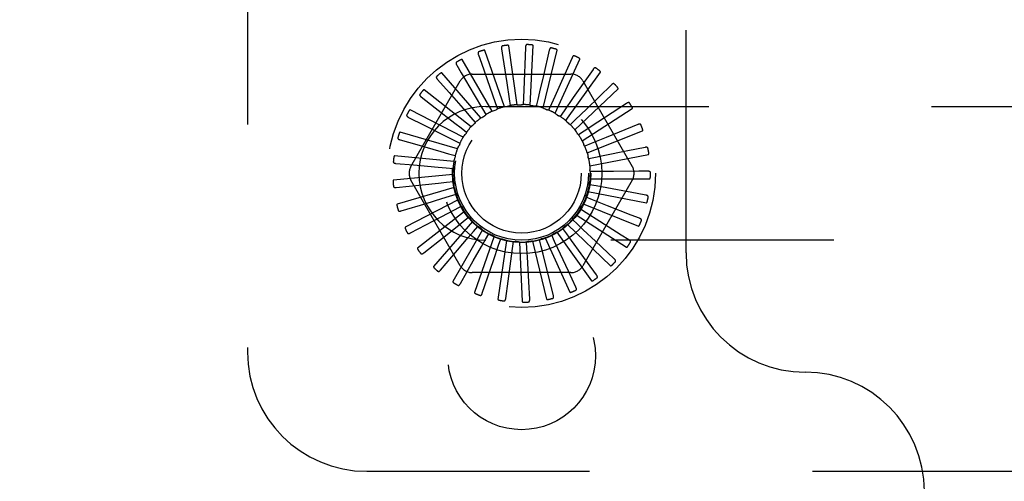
# Model space of a CAD drawing. Header units: inches. Extents: x 0 to 85, y 0 to 55.
# Tile 48 of 55: x 77.5 to 79.6, y 44.4 to 45.4. Entities that reach past the tile are written whole.
import ezdxf

# ---------------------------------------------------------------- set-up
doc = ezdxf.new("R2010")
doc.units = ezdxf.units.IN
doc.header["$LTSCALE"] = 4.675
doc.header["$MEASUREMENT"] = 0
doc.linetypes.add('HIDDEN', pattern=[0.2, 0.1, -0.1])
doc.layers.get('0').update_dxf_attribs({"linetype": 'CONTINUOUS'})
doc.layers.add('DEFAULT_2', color=8, linetype='HIDDEN')
doc.layers.add('DIMENSIONS', color=7, linetype='CONTINUOUS')
doc.styles.get("Standard").update_dxf_attribs({"font": 'arial.ttf'})
doc.dimstyles.new('DIMSTYLE_1', dxfattribs={"dimtxt": 0.375, "dimasz": 0.5, "dimexe": 0.09, "dimexo": 0.07, "dimgap": 0.0375, "dimtad": 0, "dimtih": 1, "dimtoh": 1, "dimzin": 4, "dimdsep": 46, "dimtxsty": 'Standard', "dimblk": '_FILLED', "dimblk1": '_FILLED', "dimblk2": '_FILLED', "dimcen": 0.09, "dimadec": 3, "dimazin": 1, "dimtfac": 1, "dimtdec": 3, "dimtofl": 0, "dimtmove": 0, "dimatfit": 3, "dimldrblk": '_FILLED', "dimfxl": 0, "dimtolj": 1, "dimtzin": 4, "dimarcsym": 0})

# ---------------------------------------------------------------- blocks, each defined once
blk = doc.blocks.new('_FILLED')
at = {"color": 0, "linetype": 'ByBlock'}
blk.add_solid([(0, 0), (-1, 0.2), (-1, -0.2)], dxfattribs=at)
blk = doc.blocks.new('*D10')
at = {"layer": 'DIMENSIONS', "color": 2, "linetype": 'Continuous'}
for p, q in [((71.9324, 46.574), (82.8743, 46.574)), ((82.4243, 46.574), (82.4243, 44.574)), ((82.4243, 41.824), (82.4243, 43.824)), ((81.7974, 41.824), (82.8743, 41.824))]:
    blk.add_line(p, q, dxfattribs=at)
at = {"layer": 'DIMENSIONS', "color": 2, "linetype": 'Continuous', "xscale": 0.5, "yscale": 0.5, "zscale": 0.5}
for p, rotation in [((82.4243, 46.574), 90), ((82.4243, 41.824), 270)]:
    blk.add_blockref('_FILLED', p, dxfattribs=dict(at, rotation=rotation))
at = {"layer": 'DIMENSIONS', "color": 2, "linetype": 'Continuous', "insert": (82.4243, 44.3865), "char_height": 0.375, "width": 1.019052, "attachment_point": 2, "line_spacing_factor": 0.9}
blk.add_mtext('4.75', dxfattribs=at)
blk = doc.blocks.new('*D12')
at = {"layer": 'DIMENSIONS', "color": 2, "linetype": 'Continuous'}
for p, q in [((71.5824, 46.224), (71.5824, 39.7073)), ((81.5824, 41.617), (81.5824, 39.7073)), ((71.5824, 40.1573), (75.7397, 40.1573)), ((81.5824, 40.1573), (77.4251, 40.1573))]:
    blk.add_line(p, q, dxfattribs=at)
at = {"layer": 'DIMENSIONS', "color": 2, "linetype": 'Continuous', "xscale": 0.5, "yscale": 0.5, "zscale": 0.5, "rotation": 180}
blk.add_blockref('_FILLED', (71.5824, 40.1573), dxfattribs=at)
at = {"layer": 'DIMENSIONS', "color": 2, "linetype": 'Continuous', "xscale": 0.5, "yscale": 0.5, "zscale": 0.5}
blk.add_blockref('_FILLED', (81.5824, 40.1573), dxfattribs=at)
at = {"layer": 'DIMENSIONS', "color": 2, "linetype": 'Continuous', "insert": (76.5824, 40.3448), "char_height": 0.375, "width": 1.310409, "attachment_point": 2, "line_spacing_factor": 0.9}
blk.add_mtext('10.00', dxfattribs=at)

msp = doc.modelspace()

# ---------------------------------------------------------------- linework, layer by layer
at = {"layer": 'DEFAULT_2', "color": 8, "linetype": 'HIDDEN'}
for p, q in [((78.0074, 48.449042), (78.0074, 44.699042)), ((78.9274, 44.907042), (78.9274, 48.241042)), ((78.54617, 45.213669), (78.505296, 45.331765)), ((78.540454, 45.335289), (78.543226, 45.316946)), ((78.573249, 45.218003), (78.555464, 45.341699)), ((78.590653, 45.338506), (78.589904, 45.31997)), ((78.600659, 45.217133), (78.606605, 45.34196)), ((78.627409, 45.211091), (78.656872, 45.332537)), ((78.640554, 45.332165), (78.62806, 45.279017)), ((78.5204, 45.204289), (78.457915, 45.312515)), ((78.491771, 45.322629), (78.497964, 45.305143)), ((78.543226, 45.316946), (78.551218, 45.263999)), ((78.589904, 45.31997), (78.587731, 45.266468)), ((78.652533, 45.200097), (78.704446, 45.313772)), ((78.688353, 45.316494), (78.666027, 45.266672)), ((78.446363, 45.300985), (78.455754, 45.284987)), ((78.455754, 45.284987), (78.482851, 45.238803)), ((78.497964, 45.305143), (78.515832, 45.254665)), ((78.675121, 45.184546), (78.74761, 45.286342)), ((78.732323, 45.292061), (78.690918, 45.233039)), ((78.350257, 45.088625), (78.453699, 45.267792)), ((78.405872, 45.271139), (78.430137, 45.243538)), ((78.496871, 45.190202), (78.415033, 45.284647)), ((78.478958, 45.282375), (78.685842, 45.282375)), ((78.587731, 45.266468), (78.586338, 45.232501)), ((78.711101, 45.267792), (78.814543, 45.088625)), ((78.476433, 45.171916), (78.378201, 45.249167)), ((78.515832, 45.254665), (78.527162, 45.222614)), ((78.551218, 45.263999), (78.556278, 45.230383)), ((78.694359, 45.165001), (78.784803, 45.25124)), ((78.770874, 45.259748), (78.719047, 45.209628)), ((78.371761, 45.234169), (78.400811, 45.211659)), ((78.482851, 45.238803), (78.500043, 45.209475)), ((78.556278, 45.230383), (78.558384, 45.21628)), ((78.586338, 45.232501), (78.585737, 45.218254)), ((78.616255, 45.228892), (78.612969, 45.215017)), ((78.690918, 45.233039), (78.671382, 45.205217)), ((78.459825, 45.150093), (78.348748, 45.207357)), ((78.500043, 45.209475), (78.50724, 45.197166)), ((78.5074, 45.214542), (81.1074, 45.214542)), ((78.527162, 45.222614), (78.5319, 45.209165)), ((78.644949, 45.219687), (78.639097, 45.206684)), ((78.671382, 45.205217), (78.663175, 45.193557)), ((78.719047, 45.209628), (78.694599, 45.186007)), ((78.70955, 45.142169), (78.81468, 45.209732)), ((78.802613, 45.220723), (78.742238, 45.181317)), ((78.345263, 45.191412), (78.378048, 45.174806)), ((78.4759, 45.191442), (78.485297, 45.180717)), ((78.694599, 45.186007), (78.684333, 45.17611)), ((78.455607, 45.169165), (78.466864, 45.160412)), ((78.713761, 45.16275), (78.701808, 45.154975)), ((78.742238, 45.181317), (78.713761, 45.16275)), ((78.720145, 45.116875), (78.836162, 45.163321)), ((78.826393, 45.176397), (78.759651, 45.149129)), ((78.327336, 45.144412), (78.362671, 45.134311)), ((78.447647, 45.125521), (78.32774, 45.160729)), ((78.439896, 45.14345), (78.452606, 45.136986)), ((78.759651, 45.149129), (78.728175, 45.136286)), ((78.728175, 45.136286), (78.714967, 45.130914)), ((78.841355, 45.128371), (78.805319, 45.121158)), ((78.44034, 45.099089), (78.315937, 45.110968)), ((78.429336, 45.115227), (78.443039, 45.111285)), ((78.737321, 45.107573), (78.723334, 45.104798)), ((78.725762, 45.090032), (78.848472, 45.113683)), ((78.318628, 45.09487), (78.355236, 45.091638)), ((78.424307, 45.085515), (78.438509, 45.084237)), ((78.846957, 45.078382), (78.828407, 45.078248)), ((78.438167, 45.071751), (78.313764, 45.059872)), ((78.453699, 44.880292), (78.350257, 45.059459)), ((78.814543, 45.059459), (78.711101, 44.880292)), ((78.726197, 45.062612), (78.851166, 45.062612)), ((78.740867, 45.077648), (78.726608, 45.07757)), ((78.774861, 45.077873), (78.740867, 45.077648)), ((78.828407, 45.078248), (78.774861, 45.077873)), ((78.319453, 45.044574), (78.373764, 45.05015)), ((78.441207, 45.044496), (78.3213, 45.009289)), ((78.424993, 45.055388), (78.43918, 45.056822)), ((78.738686, 45.047593), (78.724669, 45.050215)), ((78.772108, 45.04138), (78.738686, 45.047593)), ((78.824757, 45.031615), (78.772108, 45.04138)), ((78.44935, 45.018309), (78.338273, 44.961045)), ((78.431368, 45.025936), (78.445027, 45.030028)), ((78.730856, 45.018494), (78.717589, 45.023721)), ((78.721436, 45.035605), (78.844146, 45.011954)), ((78.762499, 45.006068), (78.730856, 45.018494)), ((78.842997, 45.028235), (78.824757, 45.031615)), ((78.329782, 44.995344), (78.382055, 45.011097)), ((78.443201, 44.998222), (78.455839, 45.004826)), ((78.458151, 45.002307), (78.45827, 45.002065)), ((78.717661, 44.991402), (78.705623, 44.999045)), ((78.711649, 45.009986), (78.827666, 44.96354)), ((78.812348, 44.986515), (78.762499, 45.006068)), ((78.462302, 44.994137), (78.364069, 44.916886)), ((78.460066, 44.973249), (78.471226, 44.982125)), ((78.699577, 44.967297), (78.689203, 44.97708)), ((78.69719, 44.986683), (78.802321, 44.91912)), ((78.74638, 44.973212), (78.717661, 44.991402)), ((78.829619, 44.979745), (78.812348, 44.986515)), ((78.349241, 44.948958), (78.397588, 44.97432)), ((78.479594, 44.972852), (78.397757, 44.878407)), ((78.500602, 44.955225), (78.438118, 44.846998)), ((78.481351, 44.951919), (78.49063, 44.962746)), ((78.677257, 44.94705), (78.668923, 44.95862)), ((78.678583, 44.966538), (78.769027, 44.880299)), ((78.791628, 44.944579), (78.74638, 44.973212)), ((78.377126, 44.907092), (78.419801, 44.941146)), ((78.524567, 44.941891), (78.483693, 44.823796)), ((78.506289, 44.935002), (78.513351, 44.94739)), ((78.533978, 44.923111), (78.538568, 44.936611)), ((78.623265, 44.920892), (78.619827, 44.934731)), ((78.631738, 44.938491), (78.683652, 44.824815)), ((78.65151, 44.931393), (78.645515, 44.944331)), ((78.6565, 44.950278), (78.728989, 44.848481)), ((78.807306, 44.934662), (78.791628, 44.944579)), ((81.1074, 44.933542), (78.5074, 44.933542)), ((78.523072, 44.890913), (78.533978, 44.923111)), ((78.550621, 44.933335), (78.532837, 44.809638)), ((78.563417, 44.916674), (78.565369, 44.9308)), ((78.577825, 44.929863), (78.583771, 44.805036)), ((78.593542, 44.915926), (78.592786, 44.930165)), ((78.605193, 44.931603), (78.634656, 44.810157)), ((78.763346, 44.907322), (78.737083, 44.932011)), ((78.412431, 44.871261), (78.44789, 44.912775)), ((78.739393, 44.861057), (78.707408, 44.905304)), ((78.776863, 44.894617), (78.763346, 44.907322)), ((78.453879, 44.842759), (78.48084, 44.890234)), ((78.499973, 44.822616), (78.523072, 44.890913)), ((78.685842, 44.865708), (78.478958, 44.865708)), ((78.648989, 44.817965), (78.640069, 44.853617)), ((78.696248, 44.835195), (78.680743, 44.868514)), ((78.549045, 44.81156), (78.554014, 44.847973)), ((78.599323, 44.809991), (78.597311, 44.846686)), ((78.2574, 44.449042), (81.5074, 44.449042))]:
    msp.add_line(p, q, dxfattribs=at)
for points in [[(78.492452, 45.328905), (78.492033, 45.328709), (78.491684, 45.328455), (78.491406, 45.328137), (78.491195, 45.327771), (78.491052, 45.327372), (78.490969, 45.326938), (78.490939, 45.32647), (78.490957, 45.325976), (78.491017, 45.325458), (78.491114, 45.324921), (78.49124, 45.324368), (78.491394, 45.323801), (78.49157, 45.323222), (78.491771, 45.322629)], [(78.505296, 45.331765), (78.50521, 45.331915), (78.505093, 45.332036), (78.504941, 45.332127), (78.504765, 45.332193), (78.504573, 45.33224), (78.504367, 45.332269), (78.504152, 45.332285), (78.503927, 45.332288), (78.503693, 45.33228), (78.50345, 45.332262), (78.5032, 45.332236), (78.502941, 45.332201), (78.502676, 45.332158), (78.502403, 45.332107), (78.502122, 45.332049), (78.501831, 45.331982), (78.501525, 45.331906), (78.501219, 45.331824), (78.500926, 45.331739), (78.500642, 45.331651)], [(78.54231, 45.341322), (78.541862, 45.341209), (78.541472, 45.341025), (78.541138, 45.340766), (78.540862, 45.340447), (78.540646, 45.340082), (78.540482, 45.339671), (78.540364, 45.339218), (78.540288, 45.338729), (78.540249, 45.338209), (78.540243, 45.337663), (78.540262, 45.337097), (78.540306, 45.336511), (78.540369, 45.335908), (78.540454, 45.335289)], [(78.555464, 45.341699), (78.555408, 45.341863), (78.555315, 45.342004), (78.555184, 45.342122), (78.555023, 45.342221), (78.554844, 45.342303), (78.554647, 45.342371), (78.554439, 45.342426), (78.554219, 45.342472), (78.553988, 45.342509), (78.553746, 45.342537), (78.553494, 45.342559), (78.553234, 45.342573), (78.552965, 45.342581), (78.552688, 45.342583), (78.552401, 45.342579), (78.552103, 45.342569), (78.551793, 45.342552), (78.551471, 45.342529), (78.551135, 45.342498), (78.550785, 45.342458)], [(78.593618, 45.344079), (78.593157, 45.344052), (78.592738, 45.343946), (78.592362, 45.343755), (78.59203, 45.343494), (78.591749, 45.343176), (78.59151, 45.342803), (78.591309, 45.342381), (78.591142, 45.341915), (78.591005, 45.341412), (78.590895, 45.340878), (78.590807, 45.340318), (78.590739, 45.339734), (78.590687, 45.33913), (78.590653, 45.338506)], [(78.606605, 45.34196), (78.606581, 45.342131), (78.606517, 45.342288), (78.60641, 45.342428), (78.606271, 45.342555), (78.60611, 45.34267), (78.60593, 45.342774), (78.605736, 45.342868), (78.605529, 45.342954), (78.605309, 45.343034), (78.605077, 45.343108), (78.604834, 45.343177), (78.604581, 45.34324), (78.604319, 45.343299), (78.604047, 45.343353), (78.603764, 45.343403), (78.603469, 45.34345), (78.603163, 45.343492), (78.602842, 45.34353), (78.602504, 45.343563), (78.602149, 45.343591)], [(78.64452, 45.337076), (78.644062, 45.337137), (78.643631, 45.337112), (78.643225, 45.336995), (78.64285, 45.336802), (78.642514, 45.336543), (78.642209, 45.336222), (78.641931, 45.335846), (78.641679, 45.33542), (78.64145, 45.334952), (78.641241, 45.334448), (78.641048, 45.333915), (78.640871, 45.333354), (78.640706, 45.332771), (78.640554, 45.332165)], [(78.656872, 45.332537), (78.65688, 45.33271), (78.656847, 45.332876), (78.656769, 45.333034), (78.656656, 45.333185), (78.65652, 45.333328), (78.656363, 45.333464), (78.65619, 45.333593), (78.656003, 45.333717), (78.655802, 45.333837), (78.655588, 45.333954), (78.655362, 45.334067), (78.655126, 45.334177), (78.65488, 45.334285), (78.654623, 45.33439), (78.654355, 45.334493), (78.654074, 45.334594), (78.653776, 45.334695), (78.653473, 45.334792), (78.653183, 45.334878), (78.652899, 45.334957)], [(78.445845, 45.307276), (78.44547, 45.307005), (78.445176, 45.306689), (78.444962, 45.306324), (78.444825, 45.305926), (78.44476, 45.305506), (78.44476, 45.305064), (78.44482, 45.304599), (78.444931, 45.304117), (78.445088, 45.30362), (78.445284, 45.303111), (78.445513, 45.302592), (78.445771, 45.302064), (78.446054, 45.301529), (78.446363, 45.300985)], [(78.457915, 45.312515), (78.457802, 45.312646), (78.457664, 45.312743), (78.457498, 45.312804), (78.457312, 45.312836), (78.457115, 45.312845), (78.456907, 45.312835), (78.456693, 45.31281), (78.456472, 45.31277), (78.456244, 45.312718), (78.456009, 45.312655), (78.455767, 45.312581), (78.45552, 45.312498), (78.455268, 45.312406), (78.45501, 45.312304), (78.454745, 45.312194), (78.454472, 45.312073), (78.45419, 45.311943), (78.4539, 45.311802), (78.4536, 45.311648), (78.453291, 45.311482)], [(78.693177, 45.320566), (78.692739, 45.320713), (78.692311, 45.32077), (78.69189, 45.320732), (78.691485, 45.320613), (78.691106, 45.320422), (78.690746, 45.320166), (78.690402, 45.319848), (78.690074, 45.319478), (78.68976, 45.319062), (78.689459, 45.318606), (78.689169, 45.318119), (78.688889, 45.317602), (78.688617, 45.317061), (78.688353, 45.316494)], [(78.704446, 45.313772), (78.704487, 45.31394), (78.704486, 45.314109), (78.704439, 45.31428), (78.704358, 45.314449), (78.704251, 45.314615), (78.704122, 45.314779), (78.703977, 45.314938), (78.703817, 45.315095), (78.703642, 45.315251), (78.703454, 45.315406), (78.703254, 45.31556), (78.703043, 45.315713), (78.702821, 45.315865), (78.702589, 45.316016), (78.702345, 45.316168), (78.702089, 45.316321), (78.70182, 45.316474), (78.701536, 45.316629), (78.701237, 45.316784), (78.700923, 45.31694)], [(78.73783, 45.295146), (78.737428, 45.295374), (78.737018, 45.29551), (78.736598, 45.295553), (78.736178, 45.295513), (78.735769, 45.295397), (78.735367, 45.295213), (78.73497, 45.294966), (78.734577, 45.294665), (78.73419, 45.294316), (78.733809, 45.293925), (78.733432, 45.293502), (78.733059, 45.293048), (78.732689, 45.292568), (78.732323, 45.292061)], [(78.74761, 45.286342), (78.747682, 45.2865), (78.747713, 45.286666), (78.747699, 45.286842), (78.747651, 45.287024), (78.747578, 45.287207), (78.747482, 45.287392), (78.74737, 45.287576), (78.747242, 45.287761), (78.7471, 45.287947), (78.746945, 45.288135), (78.746778, 45.288324), (78.746599, 45.288514), (78.74641, 45.288705), (78.746211, 45.288898), (78.746, 45.289093), (78.745778, 45.289291), (78.745538, 45.289496), (78.745293, 45.289698), (78.745054, 45.289888), (78.744818, 45.290068)], [(78.404172, 45.277218), (78.403856, 45.276881), (78.403627, 45.276515), (78.403486, 45.276117), (78.403427, 45.275699), (78.403442, 45.275275), (78.403527, 45.274841), (78.403672, 45.274396), (78.403873, 45.273943), (78.404121, 45.273485), (78.40441, 45.273022), (78.404733, 45.272556), (78.405087, 45.272087), (78.405466, 45.271614), (78.405872, 45.271139)], [(78.415033, 45.284647), (78.414898, 45.284754), (78.414744, 45.284823), (78.414569, 45.284851), (78.414381, 45.284847), (78.414185, 45.284819), (78.413983, 45.28477), (78.413778, 45.284705), (78.413568, 45.284624), (78.413354, 45.28453), (78.413135, 45.284423), (78.412912, 45.284305), (78.412685, 45.284176), (78.412455, 45.284038), (78.41222, 45.28389), (78.411981, 45.283731), (78.411736, 45.283561), (78.411485, 45.28338), (78.411226, 45.283186), (78.410959, 45.282977), (78.410683, 45.282753)], [(78.62806, 45.279017), (78.620116, 45.245272), (78.616255, 45.228892)], [(78.666027, 45.266672), (78.65184, 45.23504), (78.644949, 45.219687)], [(78.378201, 45.249167), (78.378047, 45.249246), (78.377883, 45.249285), (78.377706, 45.249279), (78.377522, 45.24924), (78.377335, 45.249176), (78.377146, 45.249089), (78.376957, 45.248986), (78.376766, 45.248867), (78.376574, 45.248734), (78.376379, 45.248588), (78.376182, 45.24843), (78.375984, 45.24826), (78.375784, 45.248081), (78.375582, 45.247891), (78.375377, 45.24769), (78.375168, 45.247477), (78.374952, 45.247247), (78.374738, 45.247012), (78.374538, 45.246783), (78.374349, 45.246557)], [(78.776865, 45.261735), (78.776513, 45.262035), (78.776137, 45.262246), (78.775733, 45.262368), (78.775312, 45.262408), (78.77489, 45.262372), (78.77446, 45.262267), (78.774023, 45.2621), (78.77358, 45.261878), (78.773134, 45.261609), (78.772686, 45.261298), (78.772236, 45.260953), (78.771784, 45.260577), (78.77133, 45.260176), (78.770874, 45.259748)], [(78.784803, 45.25124), (78.784903, 45.25138), (78.784965, 45.251538), (78.784985, 45.251713), (78.784972, 45.251901), (78.784935, 45.252095), (78.784876, 45.252295), (78.7848, 45.252496), (78.78471, 45.252702), (78.784606, 45.252912), (78.784489, 45.253125), (78.78436, 45.253343), (78.784221, 45.253563), (78.784072, 45.253786), (78.783912, 45.254014), (78.783742, 45.254245), (78.783561, 45.254482), (78.783369, 45.254724), (78.783163, 45.254973), (78.782942, 45.255229), (78.782707, 45.255492)], [(78.368942, 45.239817), (78.368695, 45.239426), (78.368539, 45.239023), (78.368477, 45.238605), (78.368497, 45.238184), (78.368593, 45.23777), (78.368758, 45.23736), (78.368985, 45.236951), (78.369268, 45.236545), (78.369598, 45.236142), (78.36997, 45.235742), (78.370375, 45.235345), (78.370811, 45.234951), (78.371272, 45.234559), (78.371761, 45.234169)], [(78.430137, 45.243538), (78.464797, 45.204088), (78.4759, 45.191442)], [(78.348748, 45.207357), (78.348582, 45.207406), (78.348414, 45.207413), (78.348241, 45.207374), (78.348068, 45.207301), (78.347897, 45.207202), (78.347727, 45.207081), (78.347561, 45.206944), (78.347397, 45.206791), (78.347233, 45.206624), (78.347069, 45.206444), (78.346906, 45.206251), (78.346743, 45.206047), (78.346581, 45.205834), (78.346418, 45.205609), (78.346255, 45.205372), (78.34609, 45.205124), (78.345924, 45.204862), (78.345756, 45.204586), (78.345587, 45.204294), (78.345416, 45.203987)], [(78.400811, 45.211659), (78.442311, 45.179481), (78.455607, 45.169165)], [(78.5204, 45.204289), (78.522492, 45.205054), (78.524594, 45.205786), (78.526703, 45.206485), (78.528821, 45.207151)], [(78.5319, 45.209165), (78.531474, 45.208712), (78.531009, 45.208304), (78.5305, 45.207938), (78.52996, 45.20762), (78.529402, 45.207359), (78.528821, 45.207151)], [(78.54617, 45.213669), (78.548369, 45.214024), (78.550571, 45.214345), (78.552775, 45.214632), (78.554981, 45.214886)], [(78.558384, 45.21628), (78.557881, 45.215916), (78.557347, 45.215604), (78.556777, 45.21534), (78.556187, 45.21513), (78.55559, 45.214979), (78.554981, 45.214886)], [(78.573249, 45.218003), (78.575476, 45.217935), (78.577699, 45.217833), (78.579917, 45.217698), (78.582131, 45.21753)], [(78.585737, 45.218254), (78.585174, 45.217993), (78.58459, 45.217787), (78.583981, 45.217636), (78.583362, 45.217541), (78.582747, 45.217506), (78.582131, 45.21753)], [(78.600659, 45.217133), (78.602833, 45.216645), (78.604996, 45.216124), (78.607149, 45.215572), (78.609291, 45.214987)], [(78.612969, 45.215017), (78.612366, 45.214867), (78.611755, 45.214775), (78.611128, 45.214741), (78.610502, 45.214766), (78.609892, 45.214848), (78.609291, 45.214987)], [(78.627409, 45.211091), (78.629451, 45.210201), (78.631477, 45.20928), (78.633486, 45.20833), (78.635479, 45.207351)], [(78.639097, 45.206684), (78.638476, 45.20665), (78.637858, 45.206676), (78.637236, 45.206762), (78.636626, 45.206904), (78.636043, 45.2071), (78.635479, 45.207351)], [(78.808873, 45.22154), (78.808583, 45.221901), (78.808254, 45.22218), (78.80788, 45.222376), (78.807475, 45.222495), (78.807053, 45.222539), (78.806611, 45.222518), (78.80615, 45.222437), (78.805673, 45.222303), (78.805185, 45.222122), (78.804685, 45.221902), (78.804178, 45.221648), (78.803663, 45.221365), (78.803142, 45.221057), (78.802613, 45.220723)], [(78.81468, 45.209732), (78.814805, 45.209852), (78.814896, 45.209994), (78.814948, 45.210163), (78.814971, 45.21035), (78.814971, 45.210547), (78.814951, 45.210754), (78.814916, 45.210967), (78.814865, 45.211186), (78.814803, 45.211412), (78.814728, 45.211643), (78.814643, 45.211881), (78.814548, 45.212124), (78.814444, 45.212372), (78.814331, 45.212625), (78.814208, 45.212884), (78.814075, 45.213151), (78.813931, 45.213425), (78.813776, 45.213709), (78.813607, 45.214003), (78.813425, 45.214307)], [(78.341426, 45.196424), (78.341258, 45.195993), (78.341181, 45.195568), (78.341199, 45.195146), (78.341298, 45.194736), (78.341471, 45.194348), (78.34171, 45.193977), (78.342011, 45.193618), (78.342365, 45.193272), (78.342766, 45.192939), (78.343206, 45.192617), (78.343679, 45.192304), (78.344182, 45.192), (78.34471, 45.191702), (78.345263, 45.191412)], [(78.496871, 45.190202), (78.498781, 45.191349), (78.500705, 45.192465), (78.502645, 45.193551), (78.504598, 45.194606)], [(78.50724, 45.197166), (78.506908, 45.196641), (78.506528, 45.196152), (78.506098, 45.195696), (78.505628, 45.195281), (78.505129, 45.19492), (78.504598, 45.194606)], [(78.652533, 45.200097), (78.654369, 45.198835), (78.656184, 45.197548), (78.657977, 45.196235), (78.659749, 45.194897)], [(78.663175, 45.193557), (78.662559, 45.193641), (78.661957, 45.193784), (78.661363, 45.193986), (78.660791, 45.194241), (78.660255, 45.194544), (78.659749, 45.194897)], [(78.675121, 45.184546), (78.676686, 45.18296), (78.678225, 45.181353), (78.679737, 45.179724), (78.681223, 45.178074)], [(78.378048, 45.174806), (78.424888, 45.151064), (78.439896, 45.14345)], [(78.476433, 45.171916), (78.478091, 45.173404), (78.47977, 45.174864), (78.481469, 45.176297), (78.483187, 45.177703)], [(78.485297, 45.180717), (78.48507, 45.180138), (78.48479, 45.179587), (78.484453, 45.179057), (78.48407, 45.178561), (78.483649, 45.178112), (78.483187, 45.177703)], [(78.684333, 45.17611), (78.683745, 45.17631), (78.683181, 45.176563), (78.682635, 45.176874), (78.682122, 45.177233), (78.681653, 45.177632), (78.681223, 45.178074)], [(78.694359, 45.165001), (78.695594, 45.16315), (78.6968, 45.161281), (78.697977, 45.159395), (78.699125, 45.157492)], [(78.832694, 45.176015), (78.832478, 45.176424), (78.832208, 45.17676), (78.831877, 45.177023), (78.831502, 45.177216), (78.831096, 45.17734), (78.830658, 45.177402), (78.83019, 45.17741), (78.829697, 45.177368), (78.829183, 45.177284), (78.828651, 45.177162), (78.828105, 45.177009), (78.827546, 45.176829), (78.826975, 45.176625), (78.826393, 45.176397)], [(78.836162, 45.163321), (78.836308, 45.163414), (78.836423, 45.163537), (78.836507, 45.163693), (78.836565, 45.163872), (78.836602, 45.164066), (78.836622, 45.164273), (78.836627, 45.164489), (78.836619, 45.164713), (78.8366, 45.164947), (78.836571, 45.165188), (78.836533, 45.165438), (78.836485, 45.165694), (78.83643, 45.165957), (78.836366, 45.166227), (78.836295, 45.166505), (78.836214, 45.166792), (78.836124, 45.167095), (78.836027, 45.167397), (78.835929, 45.167684), (78.835828, 45.167962)], [(78.32262, 45.148607), (78.322536, 45.148153), (78.322541, 45.147721), (78.322638, 45.14731), (78.322814, 45.146926), (78.323056, 45.146578), (78.323362, 45.146258), (78.323725, 45.145963), (78.324139, 45.145691), (78.324595, 45.14544), (78.325089, 45.145207), (78.325612, 45.144989), (78.326163, 45.144785), (78.326738, 45.144593), (78.327336, 45.144412)], [(78.32774, 45.160729), (78.327568, 45.160746), (78.327401, 45.160721), (78.327239, 45.16065), (78.327083, 45.160545), (78.326934, 45.160416), (78.32679, 45.160265), (78.326653, 45.160099), (78.326521, 45.159917), (78.326391, 45.159722), (78.326264, 45.159514), (78.326141, 45.159295), (78.326019, 45.159064), (78.3259, 45.158823), (78.325783, 45.158571), (78.325668, 45.158308), (78.325553, 45.158033), (78.325438, 45.157739), (78.325327, 45.157442), (78.325226, 45.157154), (78.325134, 45.156872)], [(78.459825, 45.150093), (78.461172, 45.151868), (78.462544, 45.153619), (78.463941, 45.155348), (78.465362, 45.157054)], [(78.466864, 45.160412), (78.46675, 45.159801), (78.466579, 45.159207), (78.466349, 45.158623), (78.466067, 45.158064), (78.465739, 45.157542), (78.465362, 45.157054)], [(78.701808, 45.154975), (78.701268, 45.155282), (78.700762, 45.155638), (78.700285, 45.156046), (78.699849, 45.156496), (78.699464, 45.156976), (78.699125, 45.157492)], [(78.70955, 45.142169), (78.710413, 45.140115), (78.711244, 45.138051), (78.712043, 45.135977), (78.712809, 45.133893)], [(78.362671, 45.134311), (78.413158, 45.119863), (78.429336, 45.115227)], [(78.447647, 45.125521), (78.448634, 45.127519), (78.44965, 45.129499), (78.450694, 45.13146), (78.451767, 45.133404)], [(78.452606, 45.136986), (78.45261, 45.136365), (78.452555, 45.135748), (78.452439, 45.135132), (78.452268, 45.134529), (78.452044, 45.133955), (78.451767, 45.133404)], [(78.714967, 45.130914), (78.714494, 45.131318), (78.714065, 45.131763), (78.713674, 45.132254), (78.713331, 45.132778), (78.713044, 45.133323), (78.712809, 45.133893)], [(78.805319, 45.121158), (78.753824, 45.110866), (78.737321, 45.107573)], [(78.847469, 45.126803), (78.847335, 45.127246), (78.847133, 45.127627), (78.846858, 45.127948), (78.846526, 45.128209), (78.846151, 45.128407), (78.845733, 45.128551), (78.845275, 45.128647), (78.844783, 45.1287), (78.844262, 45.128714), (78.843717, 45.128695), (78.843152, 45.128648), (78.842568, 45.128577), (78.84197, 45.128485), (78.841355, 45.128371)], [(78.315937, 45.110968), (78.315765, 45.110952), (78.315605, 45.110896), (78.31546, 45.110795), (78.315326, 45.110663), (78.315204, 45.110507), (78.315092, 45.110332), (78.314989, 45.110143), (78.314893, 45.10994), (78.314802, 45.109724), (78.314717, 45.109496), (78.314637, 45.109257), (78.314562, 45.109007), (78.314491, 45.108748), (78.314423, 45.108479), (78.31436, 45.108199), (78.3143, 45.107907), (78.314242, 45.107602), (78.314189, 45.107283), (78.314141, 45.10695), (78.314096, 45.106603)], [(78.44034, 45.099089), (78.440931, 45.101237), (78.441553, 45.103373), (78.442208, 45.105497), (78.442893, 45.107609)], [(78.443039, 45.111285), (78.44316, 45.110675), (78.443223, 45.11006), (78.443226, 45.109432), (78.443172, 45.108808), (78.443061, 45.108203), (78.442893, 45.107609)], [(78.720145, 45.116875), (78.720604, 45.114695), (78.721029, 45.112511), (78.721421, 45.110323), (78.721779, 45.108132)], [(78.723334, 45.104798), (78.722947, 45.105284), (78.722609, 45.105802), (78.722319, 45.106358), (78.722081, 45.106938), (78.721902, 45.107527), (78.721779, 45.108132)], [(78.848472, 45.113683), (78.848633, 45.113747), (78.84877, 45.113846), (78.848881, 45.113983), (78.848972, 45.114148), (78.849046, 45.114331), (78.849104, 45.114531), (78.84915, 45.114741), (78.849185, 45.114963), (78.84921, 45.115196), (78.849228, 45.115439), (78.849237, 45.115691), (78.849239, 45.115952), (78.849234, 45.11622), (78.849223, 45.116498), (78.849205, 45.116784), (78.849181, 45.117081), (78.84915, 45.11739), (78.849111, 45.117711), (78.849064, 45.118044), (78.849008, 45.11839)], [(78.313203, 45.098098), (78.313207, 45.097635), (78.313293, 45.097211), (78.313466, 45.096826), (78.313711, 45.096482), (78.314016, 45.096186), (78.314376, 45.09593), (78.314789, 45.095709), (78.315246, 45.09552), (78.315742, 45.09536), (78.31627, 45.095224), (78.316826, 45.09511), (78.317406, 45.095014), (78.318006, 45.094933), (78.318628, 45.09487)], [(78.355236, 45.091638), (78.407545, 45.087006), (78.424307, 45.085515)], [(78.438167, 45.071751), (78.438341, 45.073973), (78.438548, 45.076188), (78.438788, 45.078397), (78.439062, 45.080601)], [(78.438509, 45.084237), (78.438744, 45.083662), (78.438922, 45.08307), (78.439044, 45.082454), (78.439109, 45.081831), (78.439114, 45.081215), (78.439062, 45.080601)], [(78.725762, 45.090032), (78.7258, 45.087805), (78.725804, 45.08558), (78.725775, 45.083357), (78.725712, 45.081138)], [(78.726608, 45.07757), (78.72632, 45.078121), (78.726086, 45.078693), (78.725906, 45.079295), (78.725782, 45.079909), (78.725718, 45.080521), (78.725712, 45.081138)], [(78.852664, 45.075685), (78.852616, 45.076145), (78.85249, 45.076558), (78.852281, 45.076925), (78.852004, 45.077244), (78.851674, 45.077509), (78.85129, 45.07773), (78.850859, 45.077911), (78.850385, 45.078056), (78.849877, 45.078168), (78.849337, 45.078253), (78.848774, 45.078314), (78.848187, 45.078354), (78.847582, 45.078377), (78.846957, 45.078382)], [(78.313764, 45.059872), (78.313598, 45.059824), (78.313453, 45.059739), (78.313329, 45.059614), (78.313223, 45.059459), (78.313132, 45.059284), (78.313055, 45.059091), (78.31299, 45.058886), (78.312934, 45.058669), (78.312886, 45.05844), (78.312846, 45.0582), (78.312812, 45.057951), (78.312785, 45.057692), (78.312764, 45.057425), (78.312749, 45.057149), (78.31274, 45.056863), (78.312735, 45.056565), (78.312737, 45.056252), (78.312745, 45.055934), (78.312758, 45.055624), (78.312777, 45.055317)], [(78.726197, 45.062612), (78.725813, 45.060417), (78.725396, 45.058232), (78.724947, 45.056055), (78.724465, 45.053888)], [(78.851166, 45.062612), (78.851336, 45.062644), (78.851488, 45.062715), (78.851624, 45.062828), (78.851744, 45.062972), (78.851851, 45.063138), (78.851946, 45.063322), (78.85203, 45.06352), (78.852107, 45.063731), (78.852176, 45.063954), (78.852239, 45.064188), (78.852296, 45.064433), (78.852347, 45.064688), (78.852393, 45.064952), (78.852435, 45.065226), (78.852472, 45.065509), (78.852504, 45.065805), (78.852532, 45.066119), (78.852555, 45.066433), (78.85257, 45.066729), (78.85258, 45.067011)], [(78.313515, 45.046715), (78.313607, 45.046262), (78.313771, 45.045864), (78.314014, 45.045518), (78.31432, 45.045227), (78.314675, 45.044994), (78.315077, 45.044811), (78.315524, 45.044672), (78.316009, 45.044573), (78.316526, 45.044509), (78.317071, 45.044476), (78.317638, 45.044469), (78.318225, 45.044484), (78.31883, 45.044519), (78.319453, 45.044574)], [(78.373764, 45.05015), (78.408251, 45.05368), (78.424993, 45.055388)], [(78.43918, 45.056822), (78.439519, 45.056301), (78.439806, 45.055753), (78.440042, 45.055172), (78.440224, 45.054572), (78.440346, 45.053969), (78.440411, 45.053355)], [(78.441207, 45.044496), (78.440957, 45.04671), (78.440741, 45.048925), (78.440559, 45.05114), (78.440411, 45.053355)], [(78.724669, 45.050215), (78.724491, 45.05081), (78.72437, 45.051417), (78.724307, 45.052041), (78.724302, 45.052667), (78.724354, 45.053281), (78.724465, 45.053887)], [(78.382055, 45.011097), (78.415252, 45.02109), (78.431368, 45.025936)], [(78.445027, 45.030028), (78.445459, 45.029581), (78.445844, 45.029098), (78.446186, 45.028572), (78.446478, 45.028017), (78.446712, 45.027448), (78.446892, 45.026858)], [(78.44935, 45.018309), (78.448686, 45.020436), (78.448055, 45.02257), (78.447457, 45.02471), (78.446892, 45.026858)], [(78.717589, 45.023721), (78.717526, 45.024339), (78.717522, 45.024957), (78.717579, 45.025582), (78.717692, 45.026199), (78.71786, 45.026791), (78.718084, 45.027366)], [(78.721436, 45.035605), (78.720643, 45.033522), (78.71982, 45.031455), (78.718967, 45.029403), (78.718084, 45.027366)], [(78.848091, 45.024508), (78.848131, 45.024968), (78.848085, 45.025397), (78.84795, 45.025797), (78.847738, 45.026163), (78.847464, 45.026486), (78.847129, 45.026775), (78.84674, 45.027035), (78.846302, 45.027267), (78.845824, 45.027473), (78.84531, 45.027658), (78.844769, 45.027825), (78.8442, 45.027976), (78.84361, 45.028113), (78.842997, 45.028235)], [(78.3213, 45.009289), (78.321146, 45.00921), (78.321019, 45.009098), (78.320921, 45.008951), (78.320847, 45.008778), (78.320791, 45.008589), (78.320752, 45.008384), (78.320726, 45.008171), (78.320713, 45.007946), (78.320709, 45.007712), (78.320715, 45.007469), (78.32073, 45.007217), (78.320753, 45.006957), (78.320783, 45.00669), (78.32082, 45.006415), (78.320865, 45.006131), (78.320918, 45.005838), (78.320979, 45.005529), (78.321047, 45.005218), (78.321117, 45.004923), (78.321192, 45.004636)], [(78.323545, 44.996323), (78.323721, 44.995896), (78.323959, 44.995535), (78.324263, 44.995241), (78.324618, 44.995014), (78.32501, 44.994852), (78.32544, 44.994748), (78.325905, 44.994696), (78.3264, 44.99469), (78.32692, 44.994726), (78.327461, 44.994797), (78.328019, 44.994897), (78.328593, 44.995023), (78.32918, 44.995172), (78.329782, 44.995344)], [(78.397588, 44.97432), (78.428294, 44.990414), (78.443201, 44.998222)], [(78.455839, 45.004826), (78.45631, 45.004498), (78.456748, 45.004131), (78.457157, 45.003722), (78.45753, 45.003279), (78.45786, 45.002808), (78.458151, 45.002307)], [(78.462302, 44.994137), (78.461596, 44.995441), (78.460904, 44.996753), (78.460226, 44.998071), (78.45956, 44.999396), (78.458909, 45.000727), (78.45827, 45.002065)], [(78.705623, 44.999045), (78.705678, 44.999664), (78.705791, 45.000272), (78.705965, 45.000875), (78.706193, 45.001459), (78.70647, 45.002009), (78.706798, 45.002531)], [(78.711649, 45.009986), (78.710476, 45.008092), (78.709277, 45.006218), (78.708051, 45.004364), (78.706798, 45.002531)], [(78.844146, 45.011954), (78.844319, 45.011954), (78.844483, 45.011995), (78.844637, 45.012081), (78.844783, 45.0122), (78.844919, 45.012343), (78.845048, 45.012507), (78.845168, 45.012685), (78.845283, 45.012878), (78.845394, 45.013085), (78.8455, 45.013304), (78.845602, 45.013534), (78.845701, 45.013776), (78.845797, 45.014027), (78.845889, 45.014288), (78.845979, 45.014561), (78.846067, 45.014846), (78.846153, 45.015144), (78.846236, 45.015456), (78.846316, 45.015784), (78.846394, 45.016128)], [(78.471226, 44.982125), (78.471792, 44.98187), (78.47233, 44.981564), (78.472843, 44.981203), (78.47332, 44.980797), (78.473749, 44.980355), (78.474135, 44.979874)], [(78.479594, 44.972852), (78.478188, 44.974579), (78.476809, 44.976325), (78.475458, 44.97809), (78.474135, 44.979874)], [(78.689203, 44.97708), (78.689376, 44.977682), (78.689602, 44.978257), (78.689882, 44.97881), (78.690213, 44.979334), (78.69059, 44.979823), (78.691016, 44.980281)], [(78.69719, 44.986683), (78.695681, 44.985045), (78.694148, 44.983432), (78.692594, 44.981844), (78.691016, 44.980281)], [(78.833915, 44.97512), (78.834042, 44.975565), (78.834078, 44.975995), (78.83402, 44.976414), (78.833882, 44.976812), (78.833674, 44.977182), (78.8334, 44.977529), (78.833066, 44.977858), (78.832681, 44.978168), (78.83225, 44.978462), (78.831781, 44.97874), (78.831281, 44.979007), (78.830751, 44.979262), (78.830198, 44.979508), (78.829619, 44.979745)], [(78.338273, 44.961045), (78.338137, 44.960939), (78.338033, 44.960805), (78.337965, 44.960642), (78.337924, 44.960458), (78.337906, 44.960262), (78.337906, 44.960054), (78.337921, 44.959839), (78.33795, 44.959616), (78.337991, 44.959386), (78.338043, 44.959148), (78.338105, 44.958903), (78.338177, 44.958652), (78.338257, 44.958396), (78.338346, 44.958133), (78.338444, 44.957863), (78.338551, 44.957585), (78.338667, 44.957298), (78.338795, 44.957001), (78.338934, 44.956694), (78.339085, 44.956377)], [(78.419801, 44.941146), (78.446905, 44.96276), (78.460066, 44.973249)], [(78.49063, 44.962746), (78.491235, 44.962604), (78.49182, 44.962405), (78.492393, 44.962147), (78.492938, 44.961839), (78.493443, 44.961486), (78.493913, 44.961087)], [(78.500602, 44.955225), (78.498894, 44.956655), (78.497209, 44.958108), (78.495549, 44.959586), (78.493913, 44.961087)], [(78.668923, 44.95862), (78.669204, 44.959174), (78.669535, 44.959696), (78.66992, 44.960192), (78.670349, 44.960649), (78.67081, 44.961057), (78.671309, 44.961419)], [(78.678583, 44.966538), (78.676791, 44.965215), (78.674981, 44.96392), (78.673154, 44.962655), (78.671309, 44.961419)], [(78.737083, 44.932011), (78.711831, 44.955764), (78.699577, 44.967297)], [(78.827666, 44.96354), (78.827836, 44.963507), (78.828004, 44.963516), (78.828172, 44.963572), (78.828338, 44.963661), (78.828499, 44.963776), (78.828656, 44.963912), (78.828808, 44.964064), (78.828957, 44.964232), (78.829105, 44.964414), (78.82925, 44.964609), (78.829395, 44.964816), (78.829537, 44.965035), (78.829679, 44.965263), (78.829819, 44.965503), (78.829959, 44.965753), (78.830099, 44.966016), (78.83024, 44.966292), (78.830381, 44.966583), (78.830522, 44.966891), (78.830663, 44.967215)], [(78.342932, 44.948739), (78.343185, 44.948352), (78.343487, 44.948043), (78.343841, 44.947813), (78.344233, 44.947656), (78.344649, 44.947571), (78.345091, 44.947551), (78.345557, 44.947588), (78.346045, 44.947676), (78.346548, 44.947809), (78.347067, 44.947982), (78.347596, 44.948185), (78.348135, 44.948418), (78.348683, 44.948675), (78.349241, 44.948958)], [(78.44789, 44.912775), (78.470414, 44.939129), (78.481351, 44.951919)], [(78.48084, 44.890234), (78.49797, 44.920374), (78.506289, 44.935002)], [(78.513351, 44.94739), (78.513972, 44.947364), (78.514585, 44.94728), (78.515195, 44.947135), (78.515789, 44.946935), (78.516352, 44.946685), (78.516889, 44.946382)], [(78.524567, 44.941891), (78.522618, 44.942972), (78.520689, 44.944081), (78.518779, 44.945218), (78.516889, 44.946382)], [(78.538568, 44.936611), (78.539182, 44.936703), (78.5398, 44.936737), (78.540427, 44.93671), (78.541048, 44.936626), (78.541648, 44.936487), (78.542232, 44.936291)], [(78.550621, 44.933335), (78.548504, 44.934027), (78.5464, 44.934751), (78.544309, 44.935505), (78.542232, 44.936291)], [(78.619827, 44.934731), (78.620294, 44.93514), (78.620796, 44.935502), (78.621337, 44.935819), (78.621905, 44.936084), (78.622485, 44.936291), (78.623083, 44.936442)], [(78.631738, 44.938491), (78.629582, 44.937929), (78.627421, 44.9374), (78.625255, 44.936904), (78.623083, 44.936442)], [(78.645515, 44.944331), (78.645896, 44.944822), (78.64632, 44.945272), (78.646792, 44.945686), (78.6473, 44.946054), (78.64783, 44.946367), (78.648388, 44.946628)], [(78.6565, 44.950278), (78.654489, 44.949318), (78.652467, 44.948389), (78.650434, 44.947493), (78.648388, 44.946628)], [(78.707408, 44.905304), (78.687108, 44.933406), (78.677257, 44.94705)], [(78.810649, 44.929309), (78.810857, 44.929721), (78.810974, 44.930136), (78.810997, 44.930558), (78.810937, 44.930976), (78.810802, 44.931378), (78.810599, 44.931771), (78.810334, 44.932157), (78.810014, 44.932535), (78.809647, 44.932904), (78.809239, 44.933267), (78.808798, 44.933623), (78.808326, 44.933974), (78.807829, 44.93432), (78.807306, 44.934662)], [(78.364069, 44.916886), (78.363956, 44.916756), (78.36388, 44.916605), (78.363843, 44.916432), (78.363838, 44.916244), (78.363857, 44.916047), (78.363897, 44.915843), (78.363952, 44.915635), (78.364023, 44.915422), (78.364107, 44.915203), (78.364203, 44.914979), (78.36431, 44.914751), (78.364428, 44.914518), (78.364555, 44.914281), (78.364692, 44.91404), (78.364839, 44.913794), (78.364997, 44.913541), (78.365169, 44.913276), (78.365347, 44.913013), (78.365523, 44.912765), (78.365699, 44.912526)], [(78.554014, 44.847973), (78.561131, 44.900002), (78.563417, 44.916674)], [(78.565369, 44.9308), (78.565955, 44.931006), (78.566555, 44.931156), (78.567176, 44.931249), (78.567801, 44.931284), (78.568417, 44.93126), (78.569028, 44.931178)], [(78.577825, 44.929863), (78.575614, 44.930143), (78.573411, 44.930455), (78.571216, 44.9308), (78.569028, 44.931178)], [(78.592786, 44.930165), (78.593322, 44.930479), (78.593883, 44.930739), (78.594475, 44.930948), (78.595082, 44.931101), (78.595691, 44.931194), (78.596307, 44.93123)], [(78.597311, 44.846686), (78.594452, 44.899122), (78.593542, 44.915926)], [(78.605193, 44.931603), (78.60297, 44.931459), (78.600748, 44.931349), (78.598527, 44.931272), (78.596307, 44.93123)], [(78.640069, 44.853617), (78.627338, 44.904564), (78.623265, 44.920892)], [(78.680743, 44.868514), (78.6586, 44.916131), (78.65151, 44.931393)], [(78.802321, 44.91912), (78.802481, 44.919056), (78.802649, 44.919033), (78.802824, 44.919055), (78.803004, 44.919112), (78.803183, 44.919194), (78.803363, 44.919298), (78.803542, 44.919419), (78.80372, 44.919555), (78.803899, 44.919706), (78.804079, 44.91987), (78.80426, 44.920046), (78.804442, 44.920233), (78.804624, 44.920431), (78.804807, 44.92064), (78.804992, 44.920859), (78.805179, 44.921091), (78.805372, 44.92134), (78.805563, 44.921594), (78.80574, 44.921841), (78.805908, 44.922085)], [(78.370973, 44.905684), (78.371295, 44.905352), (78.371649, 44.905105), (78.372041, 44.904946), (78.372455, 44.904867), (78.37288, 44.904862), (78.373317, 44.904926), (78.373768, 44.90505), (78.37423, 44.905229), (78.374699, 44.905455), (78.375175, 44.905722), (78.375656, 44.906022), (78.376142, 44.906353), (78.376632, 44.906709), (78.377126, 44.907092)], [(78.779133, 44.888727), (78.779416, 44.889093), (78.77961, 44.889479), (78.779711, 44.889889), (78.779731, 44.89031), (78.779675, 44.890731), (78.77955, 44.891155), (78.779363, 44.891584), (78.77912, 44.892016), (78.778829, 44.892448), (78.778497, 44.892881), (78.778132, 44.893315), (78.777735, 44.893748), (78.777313, 44.894183), (78.776863, 44.894617)], [(78.397757, 44.878407), (78.39767, 44.878257), (78.397624, 44.878095), (78.397621, 44.877918), (78.397651, 44.877732), (78.397707, 44.877543), (78.397785, 44.87735), (78.397879, 44.877156), (78.397988, 44.87696), (78.398112, 44.876761), (78.398249, 44.87656), (78.398397, 44.876356), (78.398557, 44.876149), (78.398727, 44.875941), (78.398907, 44.87573), (78.399098, 44.875516), (78.399301, 44.875297), (78.399516, 44.875074), (78.399745, 44.874846), (78.399988, 44.874613), (78.400247, 44.874374)], [(78.769027, 44.880299), (78.769173, 44.880206), (78.769333, 44.880152), (78.769509, 44.88014), (78.769696, 44.880162), (78.769888, 44.880209), (78.770085, 44.880277), (78.770283, 44.880362), (78.770484, 44.880462), (78.770688, 44.880576), (78.770896, 44.880703), (78.771107, 44.880842), (78.771321, 44.880991), (78.771537, 44.881151), (78.771756, 44.881321), (78.771979, 44.881502), (78.772207, 44.881694), (78.77244, 44.881898), (78.772679, 44.882115), (78.772923, 44.882347), (78.773173, 44.882594)], [(78.406656, 44.868714), (78.407033, 44.868449), (78.407427, 44.868274), (78.407842, 44.868192), (78.408264, 44.868191), (78.408682, 44.868267), (78.4091, 44.868412), (78.409519, 44.86862), (78.409939, 44.868883), (78.410357, 44.869193), (78.410774, 44.869546), (78.41119, 44.869932), (78.411604, 44.870349), (78.412018, 44.870791), (78.412431, 44.871261)], [(78.740507, 44.854844), (78.740854, 44.85515), (78.741117, 44.855492), (78.741295, 44.855875), (78.741394, 44.856285), (78.741418, 44.856709), (78.741376, 44.857149), (78.741273, 44.857606), (78.741116, 44.858075), (78.740913, 44.858555), (78.740669, 44.859043), (78.740392, 44.859538), (78.740084, 44.860039), (78.739752, 44.860545), (78.739393, 44.861057)], [(78.438118, 44.846998), (78.438061, 44.846835), (78.438046, 44.846667), (78.438077, 44.846493), (78.438142, 44.846316), (78.438232, 44.84614), (78.438345, 44.845966), (78.438474, 44.845793), (78.438619, 44.845622), (78.438778, 44.84545), (78.43895, 44.845278), (78.439135, 44.845105), (78.439331, 44.844933), (78.439537, 44.844761), (78.439754, 44.844588), (78.439982, 44.844413), (78.440222, 44.844237), (78.440476, 44.844059), (78.440743, 44.843878), (78.441028, 44.843694), (78.441329, 44.843508)], [(78.448691, 44.839164), (78.449113, 44.838976), (78.449533, 44.838879), (78.449956, 44.838876), (78.45037, 44.838956), (78.450766, 44.83911), (78.451148, 44.839332), (78.451521, 44.839615), (78.451883, 44.839953), (78.452235, 44.840337), (78.452578, 44.840762), (78.452912, 44.841219), (78.45324, 44.841707), (78.453563, 44.842219), (78.453879, 44.842759)], [(78.696167, 44.828883), (78.696565, 44.829118), (78.696888, 44.829404), (78.697135, 44.829747), (78.69731, 44.830131), (78.697414, 44.830542), (78.697456, 44.830982), (78.697441, 44.83145), (78.697376, 44.831941), (78.697267, 44.83245), (78.69712, 44.832976), (78.696942, 44.833514), (78.696735, 44.834064), (78.696504, 44.834624), (78.696248, 44.835195)], [(78.728989, 44.848481), (78.729114, 44.848362), (78.729261, 44.848278), (78.729432, 44.848234), (78.72962, 44.84822), (78.729817, 44.848229), (78.730023, 44.848259), (78.730233, 44.848305), (78.73045, 44.848365), (78.730672, 44.848438), (78.7309, 44.848524), (78.731133, 44.84862), (78.731371, 44.848726), (78.731614, 44.848842), (78.731861, 44.848968), (78.732115, 44.849103), (78.732375, 44.849249), (78.732647, 44.849408), (78.732918, 44.849573), (78.733175, 44.849737), (78.733422, 44.849901)], [(78.483693, 44.823796), (78.483669, 44.823625), (78.483686, 44.823457), (78.483749, 44.823291), (78.483846, 44.82313), (78.483968, 44.822975), (78.484112, 44.822825), (78.484271, 44.82268), (78.484446, 44.822539), (78.484635, 44.8224), (78.484837, 44.822264), (78.48505, 44.822129), (78.485275, 44.821997), (78.48551, 44.821867), (78.485756, 44.821738), (78.486013, 44.82161), (78.486282, 44.821483), (78.48657, 44.821354), (78.486862, 44.821229), (78.487144, 44.821114), (78.487421, 44.821009)], [(78.495557, 44.818104), (78.496008, 44.817999), (78.496439, 44.817983), (78.496855, 44.818061), (78.497246, 44.818218), (78.497605, 44.818444), (78.497939, 44.818734), (78.498252, 44.819082), (78.498543, 44.819482), (78.498816, 44.819926), (78.499072, 44.820408), (78.499314, 44.820921), (78.499544, 44.821462), (78.499764, 44.822026), (78.499973, 44.822616)], [(78.545564, 44.806294), (78.546025, 44.806277), (78.546452, 44.806342), (78.546845, 44.806497), (78.5472, 44.806726), (78.54751, 44.807015), (78.547783, 44.807363), (78.548024, 44.807765), (78.548234, 44.808213), (78.548418, 44.8087), (78.548578, 44.809222), (78.548719, 44.809771), (78.548843, 44.810346), (78.548951, 44.810942), (78.549045, 44.81156)], [(78.596901, 44.804162), (78.597358, 44.804232), (78.597764, 44.804377), (78.598121, 44.804603), (78.598426, 44.804895), (78.598676, 44.805238), (78.598878, 44.805631), (78.599038, 44.806071), (78.59916, 44.806551), (78.599248, 44.807064), (78.599307, 44.807607), (78.599342, 44.808173), (78.599354, 44.80876), (78.599348, 44.809366), (78.599323, 44.809991)], [(78.634656, 44.810157), (78.634728, 44.809999), (78.634833, 44.809867), (78.634975, 44.809763), (78.635144, 44.80968), (78.635331, 44.809615), (78.635533, 44.809566), (78.635745, 44.80953), (78.635969, 44.809506), (78.636203, 44.809492), (78.636446, 44.809486), (78.636698, 44.809489), (78.636959, 44.809499), (78.637227, 44.809516), (78.637503, 44.809541), (78.637789, 44.809572), (78.638084, 44.809611), (78.638391, 44.809657), (78.63871, 44.80971), (78.639042, 44.809774), (78.639387, 44.809846)], [(78.647714, 44.811783), (78.648149, 44.811938), (78.648521, 44.812158), (78.648828, 44.812448), (78.649073, 44.812792), (78.649253, 44.813176), (78.649377, 44.8136), (78.649451, 44.814062), (78.64948, 44.814557), (78.64947, 44.815077), (78.649425, 44.815621), (78.649352, 44.816184), (78.649252, 44.816763), (78.649132, 44.817357), (78.648989, 44.817965)], [(78.683652, 44.824815), (78.683752, 44.824674), (78.683881, 44.824564), (78.68404, 44.824488), (78.684222, 44.824439), (78.684417, 44.824411), (78.684625, 44.824401), (78.684841, 44.824406), (78.685064, 44.824425), (78.685297, 44.824455), (78.685537, 44.824495), (78.685784, 44.824546), (78.686038, 44.824605), (78.686298, 44.824673), (78.686565, 44.824749), (78.686839, 44.824834), (78.687122, 44.824928), (78.687414, 44.825031), (78.687717, 44.825144), (78.688031, 44.825269), (78.688357, 44.825406)], [(78.532837, 44.809638), (78.532845, 44.809465), (78.532893, 44.809303), (78.532986, 44.809153), (78.533112, 44.809013), (78.533262, 44.808884), (78.533431, 44.808764), (78.533615, 44.808651), (78.533814, 44.808546), (78.534025, 44.808445), (78.534249, 44.80835), (78.534484, 44.808258), (78.53473, 44.808171), (78.534985, 44.808088), (78.535251, 44.808008), (78.535528, 44.807931), (78.535817, 44.807857), (78.536118, 44.807785), (78.536434, 44.807717), (78.536765, 44.807652), (78.53711, 44.807592)], [(78.583771, 44.805036), (78.583812, 44.804868), (78.58389, 44.804718), (78.58401, 44.804589), (78.58416, 44.804475), (78.584331, 44.804376), (78.584521, 44.80429), (78.584722, 44.804215), (78.584937, 44.804149), (78.585164, 44.80409), (78.585402, 44.804039), (78.58565, 44.803993), (78.585908, 44.803954), (78.586174, 44.803921), (78.586451, 44.803892), (78.586737, 44.803869), (78.587034, 44.803851), (78.58735, 44.803838), (78.587667, 44.803831), (78.587971, 44.803829), (78.588267, 44.803834)]]:
    msp.add_lwpolyline(points, dxfattribs=at)
for centre, radius in [((78.5824, 45.074042), 0.28125), ((78.5824, 45.074042), 0.1685), ((78.5824, 45.074042), 0.14525), ((78.5824, 45.074042), 0.1405), ((78.5824, 45.074042), 0.12525), ((78.5824, 44.691342), 0.155)]:
    msp.add_circle(centre, radius, dxfattribs=at)
for centre, radius, start, end in [((78.5824, 45.074042), 0.27027, 107.607887, 109.439281), ((78.5824, 45.074042), 0.27027, 96.717386, 98.530218), ((78.5824, 45.074042), 0.27027, 85.809474, 87.620993), ((78.5824, 45.074042), 0.27027, 74.879826, 76.712086), ((78.5824, 45.074042), 0.27027, 118.535285, 120.348303), ((78.5824, 45.074042), 0.27027, 63.989761, 65.802861), ((78.5824, 45.074042), 0.27027, 53.06246, 54.893799), ((78.5824, 45.074042), 0.27027, 129.445696, 131.25754), ((78.478958, 45.253209), 0.029167, 90, 150), ((78.685842, 45.253209), 0.029167, 30, 90), ((78.5824, 45.074042), 0.27027, 140.334615, 142.166451), ((78.5824, 45.074042), 0.27027, 42.172081, 43.984776), ((78.5824, 45.074042), 0.27027, 151.262711, 153.075659), ((78.5074, 45.074042), 0.1405, 90, 270), ((78.5824, 45.074042), 0.144251, 115.455282, 121.401528), ((78.5824, 45.074042), 0.144251, 104.546191, 110.492437), ((78.5824, 45.074042), 0.144251, 93.6371, 99.583347), ((78.5824, 45.074042), 0.144251, 82.728009, 88.674256), ((78.5824, 45.074042), 0.144251, 71.818918, 77.765165), ((78.5824, 45.074042), 0.144251, 60.909827, 66.856074), ((78.5824, 45.074042), 0.27027, 31.263694, 33.075539), ((78.5824, 45.074042), 0.144251, 126.364372, 132.310619), ((78.5824, 45.074042), 0.144251, 50.000736, 55.946983), ((78.5824, 45.074042), 0.144251, 137.273463, 143.21971), ((78.5824, 45.074042), 0.144251, 39.091645, 45.037892), ((78.5824, 45.074042), 0.27027, 20.334552, 22.166628), ((78.5824, 45.074042), 0.27027, 162.153276, 163.98476), ((78.5824, 45.074042), 0.144251, 148.182554, 154.128801), ((78.5824, 45.074042), 0.144251, 28.182554, 34.128801), ((78.5824, 45.074042), 0.144251, 159.091645, 165.037892), ((78.5824, 45.074042), 0.144251, 17.273463, 23.21971), ((78.5824, 45.074042), 0.27027, 9.44428, 11.25742), ((78.5824, 45.074042), 0.27027, 173.080423, 174.893519), ((78.5824, 45.074042), 0.144251, 170.000736, 175.946983), ((78.5824, 45.074042), 0.144251, 6.364372, 12.310619), ((78.375516, 45.074042), 0.029167, 150, 210), ((78.789284, 45.074042), 0.029167, 330, 30), ((78.5824, 45.074042), 0.144251, 180.909827, 186.856074), ((78.5824, 45.074042), 0.144251, 355.455282, 1.401528), ((78.5824, 45.074042), 0.27027, 358.509346, 0.348348), ((78.5824, 45.074042), 0.27027, 183.972746, 185.803132), ((78.5824, 45.074042), 0.144251, 191.818918, 197.765165), ((78.5824, 45.074042), 0.144251, 344.546191, 350.492437), ((78.5824, 45.074042), 0.144251, 202.728009, 208.674256), ((78.5824, 45.074042), 0.144251, 333.6371, 339.583347), ((78.5824, 45.074042), 0.27027, 347.62679, 349.439333), ((78.5824, 45.074042), 0.27027, 194.880292, 196.711913), ((78.5824, 45.074042), 0.144251, 322.728009, 328.674256), ((78.5824, 45.074042), 0.144251, 213.6371, 219.583347), ((78.5824, 45.074042), 0.144251, 311.818918, 317.765165), ((78.5824, 45.074042), 0.27027, 336.717895, 338.530087), ((78.5824, 45.074042), 0.27027, 205.808058, 207.621099), ((78.5824, 45.074042), 0.144251, 224.546191, 230.492437), ((78.5824, 45.074042), 0.144251, 235.455282, 241.401528), ((78.5824, 45.074042), 0.144251, 300.909827, 306.856074), ((78.5824, 45.074042), 0.144251, 246.364372, 252.310619), ((78.5824, 45.074042), 0.144251, 279.091645, 285.037892), ((78.5824, 45.074042), 0.144251, 290.000736, 295.946983), ((78.5824, 45.074042), 0.144251, 257.273463, 263.21971), ((78.5824, 45.074042), 0.144251, 268.182554, 274.128801), ((78.5824, 45.074042), 0.27027, 325.789265, 327.621167), ((78.5824, 45.074042), 0.27027, 216.698632, 218.530233), ((79.1774, 44.907042), 0.25, 180, 270), ((78.5824, 45.074042), 0.27027, 227.626479, 229.439202), ((78.478958, 44.894875), 0.029167, 210, 270), ((78.685842, 44.894875), 0.029167, 270, 330), ((78.5824, 45.074042), 0.27027, 314.898839, 316.711979), ((78.5824, 45.074042), 0.27027, 303.971477, 305.802847), ((78.5824, 45.074042), 0.27027, 238.536238, 240.348441), ((78.5824, 45.074042), 0.27027, 249.425912, 251.257378), ((78.5824, 45.074042), 0.27027, 282.172157, 283.984638), ((78.5824, 45.074042), 0.27027, 293.081511, 294.893888), ((78.5824, 45.074042), 0.27027, 260.353433, 262.16654), ((78.5824, 45.074042), 0.27027, 271.24396, 273.075702), ((78.2574, 44.699042), 0.25, 180, 270), ((79.1774, 44.407042), 0.25, 0, 90)]:
    msp.add_arc(centre, radius, start, end, dxfattribs=at)

# ---------------------------------------------------------------- dimensions: what is measured, and where the dimension line sits
at = {"layer": 'DIMENSIONS', "color": 2, "linetype": 'Continuous'}
for base, p1, p2, angle, picture, middle in [((82.42434, 46.574042), (81.7274, 41.824042), (71.8624, 46.574042), 90, '*D10', (82.416185, 44.195556)), ((71.5824, 40.157316), (81.5824, 41.687042), (71.5824, 46.294042), 180, '*D12', (76.598333, 40.155226))]:
    dim = msp.add_linear_dim(base=base, p1=p1, p2=p2, angle=angle, dimstyle='DIMSTYLE_1', dxfattribs=at)
    dim.commit()
    dim.dimension.update_dxf_attribs({"geometry": picture, "text_midpoint": middle, "dimtype": 160})

doc.saveas('drawing.dxf')
